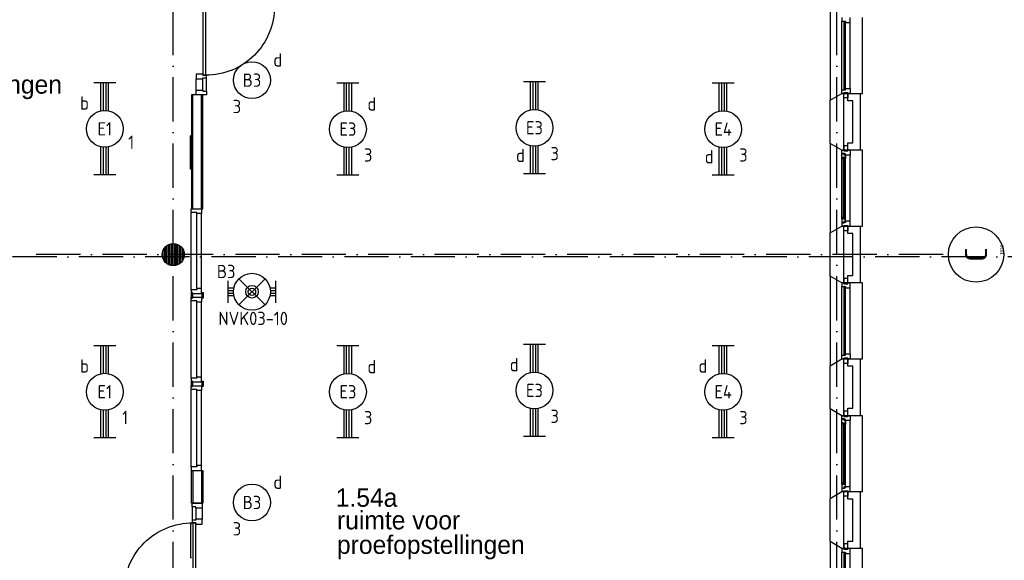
# Model space of a CAD drawing. Header units: millimetres. Extents: x -6587 to 112313, y 244 to 84344.
# Tile 34 of 55: x 73093 to 86448, y 15959 to 23290. Entities that reach past the tile are written whole.
import ezdxf
from ezdxf.enums import TextEntityAlignment as Align

# ---------------------------------------------------------------- set-up
doc = ezdxf.new("R2010")
doc.units = ezdxf.units.MM
doc.header["$LTSCALE"] = 100
doc.linetypes.add('DASHDOT', pattern=[9, 6, -1.5, 0, -1.5])
doc.layers.get('0').update_dxf_attribs({"linetype": 'CONTINUOUS'})
for name, color, linetype in [('AL$7----_STRAMIEN', 1, 'DASHDOT'), ('AL21----_BUITENWAND', 4, 'CONTINUOUS'), ('AL21K---_ISOLATIE', 1, 'CONTINUOUS'), ('AL22----_BINNENWAND', 7, 'CONTINUOUS'), ('AL28----_KONSTRUKTIE', 3, 'CONTINUOUS'), ('AL31----_BUITENKOZ', 7, 'CONTINUOUS'), ('AL32----_BINNENKOZ', 7, 'CONTINUOUS'), ('AL32----_DRAAIRICHTING', 1, 'CONTINUOUS'), ('ALN-----_BLOCKNAAM', 2, 'CONTINUOUS'), ('BOUW', 8, 'CONTINUOUS'), ('EB63101-_ATTRIB', 2, 'CONTINUOUS'), ('EB63501-_ATTRIB', 2, 'CONTINUOUS'), ('EL63101-_LICHT-ARM', 3, 'CONTINUOUS'), ('EL63501-_NOODVRL-ARM', 3, 'CONTINUOUS')]:
    doc.layers.add(name, color=color, linetype=linetype)
doc.styles.add('1_8', font='iso', dxfattribs={"width": 0.7, "height": 1.8})
doc.styles.add('BURO-025', font='BUROFONT.shx', dxfattribs={"height": 250})
doc.styles.add('NORATT', font='isocp.shx')
doc.styles.get("Standard").update_dxf_attribs({"font": 'iso.shx'})

# ---------------------------------------------------------------- blocks, each defined once
blk = doc.blocks.new('EJ3T20')
at = {"color": 0}
for p, q in [((-6.25, -1.5), (-6.25, 1.5)), ((-6.25, -1.5), (-6.25, 1.5)), ((6.25, -1.5), (6.25, 1.5)), ((6.25, -1.5), (6.25, 1.5)), ((-6.25, 0.52), (-2.44, 0.52)), ((-6.25, 0.52), (-2.44, 0.52)), ((-6.25, 0.17), (-2.49, 0.17)), ((-6.25, 0.17), (-2.49, 0.17)), ((2.44, 0.52), (6.25, 0.52)), ((2.44, 0.52), (6.25, 0.52)), ((2.49, 0.17), (6.25, 0.17)), ((2.49, 0.17), (6.25, 0.17)), ((-6.25, -0.17), (-2.49, -0.17)), ((-6.25, -0.17), (-2.49, -0.17)), ((-6.25, -0.52), (-2.44, -0.52)), ((-6.25, -0.52), (-2.44, -0.52)), ((2.44, -0.52), (6.25, -0.52)), ((2.44, -0.52), (6.25, -0.52)), ((2.49, -0.17), (6.25, -0.17)), ((2.49, -0.17), (6.25, -0.17))]:
    blk.add_line(p, q, dxfattribs=at)
blk.add_circle((0, 0), 2.5, dxfattribs=at)
blk.add_circle((0, 0), 2.5, dxfattribs=at)
at = {"style": 'NORATT', "flags": 9}
blk.add_attdef('GELIJK', text='', height=1.8, dxfattribs=at).set_placement((3.5, 5), align=Align.MIDDLE_CENTER)
at = {"color": 6}
for tag, style, flags, p in [('SCHAK', 'NORATT', 8, (3.5, 2.75)), ('SCHAK', '1_8', 8, (3.5, 2.75)), ('A_CODE', 'NORATT', 8, (0, 0)), ('A_CODE', '1_8', 8, (0, 0)), ('GROEP', 'NORATT', 8, (-3.5, -2.75)), ('GROEP', '1_8', 8, (-3.5, -2.75)), ('KAST', 'NORATT', 9, (3.5, -2.75)), ('KAST', '1_8', 9, (3.5, -2.75))]:
    blk.add_attdef(tag, text='', height=1.8, dxfattribs=dict(at, style=style, flags=flags)).set_placement(p, align=Align.MIDDLE)
blk = doc.blocks.new('ES3G00')
blk.add_circle((0, 0), 2.5)
at = {"color": 6, "style": '1_8'}
for tag, flags, p in [('SCHAK', 8, (3.5, 2.75)), ('A_CODE', 8, (0, 0)), ('GROEP', 8, (-3.5, -2.75)), ('KAST', 9, (3.5, -2.75))]:
    blk.add_attdef(tag, text='', height=1.8, dxfattribs=dict(at, flags=flags)).set_placement(p, align=Align.MIDDLE)
blk = doc.blocks.new('EJ3T01')
at = {"color": 0}
for p, q in [((-3.25, -1.5), (-3.25, 1.5)), ((-1.77, 1.77), (1.77, -1.77)), ((1.77, 1.77), (-1.77, -1.77)), ((3.25, -1.5), (3.25, 1.5)), ((-3.25, 0.52), (-2.44, 0.52)), ((-3.25, 0.17), (-2.49, 0.17)), ((2.44, 0.52), (3.25, 0.52)), ((2.49, 0.17), (3.25, 0.17)), ((-3.25, -0.17), (-2.49, -0.17)), ((-3.25, -0.52), (-2.44, -0.52)), ((2.44, -0.52), (3.25, -0.52)), ((2.49, -0.17), (3.25, -0.17))]:
    blk.add_line(p, q, dxfattribs=at)
at = {"color": 6}
blk.add_lwpolyline([(1.77, -1.77), (1.75, -1.75)], dxfattribs=at)
at = {"color": 0}
for radius in [2.5, 0.85, 0.5]:
    blk.add_circle((0, 0), radius, dxfattribs=at)
at = {"style": '1_8'}
for tag, flags, p in [('GELIJK', 9, (3.5, 5)), ('A_CODE', 8, (-3.5, 2.75)), ('SCHAK', 8, (3.5, 2.75)), ('GROEP', 8, (-3.5, -2.75)), ('KAST', 9, (3.5, -2.75))]:
    blk.add_attdef(tag, text='', height=1.8, dxfattribs=dict(at, flags=flags)).set_placement(p, align=Align.MIDDLE_CENTER)
blk = doc.blocks.new('1010')
at = {"layer": 'AL$7----_STRAMIEN', "color": 7, "linetype": 'Continuous'}
blk.add_circle((0, 750), 750, dxfattribs=at)
at = {"layer": 'AL$7----_STRAMIEN', "color": 3, "linetype": 'Continuous'}
blk.add_attdef('STR-NAAM', text='', height=600, rotation=360, dxfattribs=at).set_placement((0, 750), align=Align.MIDDLE)
at = {"layer": 'ALN-----_BLOCKNAAM', "linetype": 'Continuous'}
blk.add_text('1010', height=100, dxfattribs=at).set_placement((0, 0))

msp = doc.modelspace()

# ---------------------------------------------------------------- hatches: boundary and pattern name
at = {"layer": 'AL22----_BINNENWAND'}
h = msp.add_hatch(dxfattribs=at)
h.set_pattern_fill('GEWPBET', color=8, scale=100, angle=90, style=0)
h.set_pattern_definition([(90, (75174.838, 20104.99), (-20, 1e-15), [])])
edge = h.paths.add_edge_path()
edge.add_arc((75174.8, 20105), 150, 0, 360)

# ---------------------------------------------------------------- linework, layer by layer
at = {"color": 3, "linetype": 'Continuous'}
for p, q in [((75424.3, 21716), (75409.3, 21716)), ((75409.3, 21264.2), (75409.3, 21715.7)), ((75424.3, 21264.2), (75409.3, 21264.2)), ((75409.3, 16444.9), (75409.3, 15993.5)), ((75424.3, 16444.9), (75409.3, 16444.9)), ((75424.3, 15993.2), (75409.3, 15993.2))]:
    msp.add_line(p, q, dxfattribs=at)
at = {"layer": 'AL$7----_STRAMIEN', "color": 1}
for p, q in [((84174.8, 7509.2), (84174.8, 76734.4)), ((75174.8, 7509.2), (75174.8, 54196.6)), ((94298.3, 20073.8), (16060, 20073.8)), ((85619.2, 20105), (73179.8, 20105))]:
    msp.add_line(p, q, dxfattribs=at)
at = {"layer": 'AL21----_BUITENWAND', "color": 8}
for p, q in [((84325.8, 22190), (84325.8, 22290)), ((84325.8, 22290), (84494.8, 22290)), ((84394.8, 22190), (84325.8, 22190)), ((84394.8, 21620), (84394.8, 22190)), ((84494.8, 22290), (84494.8, 21520)), ((84325.8, 21620), (84394.8, 21620)), ((84325.8, 21520), (84325.8, 21620)), ((84494.8, 21520), (84325.8, 21520)), ((84325.8, 20390), (84325.8, 20490)), ((84325.8, 20490), (84494.8, 20490)), ((84494.8, 20490), (84494.8, 19720)), ((84394.8, 20390), (84325.8, 20390)), ((84394.8, 19820), (84394.8, 20390)), ((84325.8, 19820), (84394.8, 19820)), ((84325.8, 19720), (84325.8, 19820)), ((84494.8, 19720), (84325.8, 19720)), ((84325.8, 18590), (84325.8, 18690)), ((84325.8, 18690), (84494.8, 18690)), ((84394.8, 18590), (84325.8, 18590)), ((84394.8, 18020), (84394.8, 18590)), ((84494.8, 18690), (84494.8, 17920)), ((84325.8, 18020), (84394.8, 18020)), ((84325.8, 17920), (84325.8, 18020)), ((84494.8, 17920), (84325.8, 17920)), ((84325.8, 16790), (84325.8, 16890)), ((84325.8, 16890), (84494.8, 16890)), ((84494.8, 16890), (84494.8, 16120)), ((84394.8, 16790), (84325.8, 16790)), ((84394.8, 16220), (84394.8, 16790)), ((84325.8, 16220), (84394.8, 16220)), ((84325.8, 16120), (84325.8, 16220)), ((84494.8, 16120), (84325.8, 16120))]:
    msp.add_line(p, q, dxfattribs=at)
at = {"layer": 'AL21K---_ISOLATIE', "color": 8, "linetype": 'Continuous'}
for p, q in [((84264.8, 22190), (84264.8, 21620)), ((84264.8, 20390), (84264.8, 19820)), ((84264.8, 18590), (84264.8, 18020)), ((84264.8, 16790), (84264.8, 16220))]:
    msp.add_line(p, q, dxfattribs=at)
at = {"layer": 'AL22----_BINNENWAND', "color": 8}
for p, q in [((75574.8, 22268.9), (75424.8, 22268.9)), ((75424.8, 22268.9), (75424.8, 20726.9)), ((75439.8, 20726.9), (75439.8, 22268.9)), ((75559.8, 20726.9), (75559.8, 22268.9)), ((75574.8, 20726.9), (75574.8, 22268.9)), ((75424.8, 20726.9), (75574.8, 20726.9)), ((75437.3, 19589.4), (75419.3, 19589.4)), ((75419.3, 19589.4), (75419.3, 19526.9)), ((75419.3, 19526.9), (75419.3, 19514.4)), ((75419.3, 19514.4), (75437.3, 19514.4)), ((75437.3, 19576.9), (75437.3, 19589.4)), ((75442.8, 19576.9), (75437.3, 19576.9)), ((75437.3, 19576.9), (75437.3, 19526.9)), ((75437.3, 19526.9), (75442.8, 19526.9)), ((75556.8, 19576.9), (75562.3, 19576.9)), ((75562.3, 19526.9), (75556.8, 19526.9)), ((75562.3, 19576.9), (75562.3, 19589.4)), ((75562.3, 19589.4), (75580.3, 19589.4)), ((75562.3, 19576.9), (75562.3, 19526.9)), ((75580.3, 19514.4), (75562.3, 19514.4)), ((75580.3, 19589.4), (75580.3, 19526.9)), ((75580.3, 19526.9), (75580.3, 19514.4)), ((75417.8, 18326.9), (75556.8, 18326.9)), ((75417.8, 18276.9), (75417.8, 18326.9)), ((75437.3, 18389.4), (75419.3, 18389.4)), ((75419.3, 18389.4), (75419.3, 18326.9)), ((75419.3, 18326.9), (75419.3, 18314.4)), ((75419.3, 18314.4), (75437.3, 18314.4)), ((75437.3, 18376.9), (75437.3, 18389.4)), ((75442.8, 18376.9), (75437.3, 18376.9)), ((75437.3, 18376.9), (75437.3, 18326.9)), ((75437.3, 18326.9), (75442.8, 18326.9)), ((75556.8, 18376.9), (75562.3, 18376.9)), ((75562.3, 18326.9), (75556.8, 18326.9)), ((75556.8, 18326.9), (75556.8, 18259.9)), ((75562.3, 18376.9), (75562.3, 18389.4)), ((75562.3, 18389.4), (75580.3, 18389.4)), ((75562.3, 18376.9), (75562.3, 18326.9)), ((75580.3, 18314.4), (75562.3, 18314.4)), ((75580.3, 18389.4), (75580.3, 18326.9)), ((75580.3, 18326.9), (75580.3, 18314.4)), ((75493.8, 18276.9), (75417.8, 18276.9)), ((75493.8, 18259.9), (75493.8, 18276.9)), ((75556.8, 18259.9), (75493.8, 18259.9)), ((75424.8, 16735), (75424.8, 17176.9)), ((75424.8, 17176.9), (75574.8, 17176.9)), ((75574.8, 17176.9), (75574.8, 16735)), ((75574.8, 16735), (75424.8, 16735))]:
    msp.add_line(p, q, dxfattribs=at)
at = {"layer": 'AL22----_BINNENWAND', "color": 8, "linetype": 'Continuous'}
for p, q in [((75439.8, 17176.9), (75439.8, 16735)), ((75559.8, 17176.9), (75559.8, 16735))]:
    msp.add_line(p, q, dxfattribs=at)
at = {"layer": 'AL22----_BINNENWAND', "color": 8}
msp.add_lwpolyline([(75575.3, 22335.9), (75575.3, 22318.9), (75626.3, 22318.9), (75626.3, 22268.9), (75487.3, 22268.9), (75487.3, 22335.9)], close=True, dxfattribs=at)
for points in [[(75417.8, 20726.9), (75556.8, 20726.9), (75556.8, 20659.9), (75493.8, 20659.9), (75493.8, 20676.9), (75417.8, 20676.9), (75417.8, 20726.9)], [(75417.8, 19626.9), (75417.8, 20676.9)], [(75493.8, 19643.9), (75493.8, 20659.9)], [(75556.8, 19643.9), (75556.8, 20659.9)], [(75417.8, 19576.9), (75556.8, 19576.9), (75556.8, 19643.9), (75493.8, 19643.9), (75493.8, 19626.9), (75417.8, 19626.9), (75417.8, 19576.9)], [(75417.8, 19526.9), (75556.8, 19526.9), (75556.8, 19459.9), (75493.8, 19459.9), (75493.8, 19476.9), (75417.8, 19476.9), (75417.8, 19526.9)], [(75417.8, 18426.9), (75417.8, 19476.9)], [(75493.8, 18443.9), (75493.8, 19459.9)], [(75556.8, 18443.9), (75556.8, 19459.9)], [(75417.8, 18376.9), (75556.8, 18376.9), (75556.8, 18443.9), (75493.8, 18443.9), (75493.8, 18426.9), (75417.8, 18426.9), (75417.8, 18376.9)]]:
    msp.add_lwpolyline(points, dxfattribs=at)
msp.add_circle((75174.8, 20105), 150, dxfattribs=at)
at = {"layer": 'AL28----_KONSTRUKTIE', "color": 8}
for p, q in [((84084.8, 22197.6), (84244.8, 22290)), ((84084.8, 21612.4), (84084.8, 22197.6)), ((84244.8, 22290), (84264.8, 22290)), ((84264.8, 22290), (84264.8, 21520)), ((84394.8, 22290), (84394.8, 22290)), ((84244.8, 21520), (84084.8, 21612.4)), ((84264.8, 21520), (84244.8, 21520)), ((84084.8, 20397.6), (84244.8, 20490)), ((84244.8, 20490), (84264.8, 20490)), ((84264.8, 20490), (84264.8, 19720)), ((84084.8, 19812.4), (84084.8, 20397.6)), ((84244.8, 19720), (84084.8, 19812.4)), ((84264.8, 19720), (84244.8, 19720)), ((84084.8, 18597.6), (84244.8, 18690)), ((84084.8, 18012.4), (84084.8, 18597.6)), ((84244.8, 18690), (84264.8, 18690)), ((84264.8, 18690), (84264.8, 17920)), ((84244.8, 17920), (84084.8, 18012.4)), ((84264.8, 17920), (84244.8, 17920)), ((84084.8, 16797.6), (84244.8, 16890)), ((84244.8, 16890), (84264.8, 16890)), ((84264.8, 16890), (84264.8, 16120)), ((84084.8, 16212.4), (84084.8, 16797.6)), ((84244.8, 16120), (84084.8, 16212.4)), ((84264.8, 16120), (84244.8, 16120))]:
    msp.add_line(p, q, dxfattribs=at)
msp.add_lwpolyline([(75575.3, 22535.9), (75615.3, 22535.9), (75615.3, 23469.9), (75575.3, 23469.9)], close=True, dxfattribs=at)
msp.add_lwpolyline([(75615.3, 23469.9), (76549.3, 23469.9, -0.4142136), (75615.3, 22535.9, -0.4142136)], format="xyb", dxfattribs=at)
for points in [[(75626.3, 22502.9), (75626.3, 22535.9), (75575.3, 22535.9), (75575.3, 22552.9), (75487.3, 22552.9), (75487.3, 22485.9), (75575.3, 22485.9), (75575.3, 22502.9), (75626.3, 22502.9), (75626.3, 22535.9)], [(75487.3, 22335.9), (75487.3, 22485.9)], [(75575.3, 22335.9), (75575.3, 22485.9)], [(75626.3, 22318.9), (75626.3, 22502.9)]]:
    msp.add_lwpolyline(points, dxfattribs=at)
at = {"layer": 'AL31----_BUITENKOZ', "color": 8}
for p, q in [((84084.8, 23412.4), (84084.8, 22197.6)), ((84244.8, 22340), (84244.8, 23270)), ((84358.8, 22357), (84358.8, 23253)), ((84524.8, 22290), (84524.8, 23320)), ((84084.8, 22197.6), (84244.8, 22290)), ((84244.8, 22290), (84524.8, 22290)), ((84269.8, 22300), (84325.8, 22300)), ((84269.8, 22229), (84269.8, 22300)), ((84325.8, 22229), (84269.8, 22229)), ((84325.8, 22300), (84325.8, 22229)), ((84244.8, 21520), (84084.8, 21612.4)), ((84084.8, 21612.4), (84084.8, 20397.6)), ((84524.8, 21520), (84244.8, 21520)), ((84244.8, 21520), (84269.8, 21520)), ((84244.8, 21476), (84244.8, 21520)), ((84325.8, 21581), (84269.8, 21581)), ((84269.8, 21581), (84269.8, 21510)), ((84269.8, 21520), (84269.8, 21510)), ((84269.8, 21510), (84325.8, 21510)), ((84269.8, 21510), (84325.8, 21510)), ((84325.8, 21510), (84325.8, 21581)), ((84325.8, 21510), (84325.8, 21520)), ((84325.8, 21520), (84358.8, 21520)), ((84358.8, 21520), (84358.8, 21453)), ((84524.8, 20490), (84524.8, 21520)), ((84241.8, 21463.3), (84246.1, 21465.7)), ((84241.8, 21420.8), (84241.8, 21463.3)), ((84282.8, 21420.8), (84241.8, 21420.8)), ((84241.8, 20589.2), (84241.8, 21420.8)), ((84244.1, 21420.8), (84257.7, 21420.8)), ((84244.1, 21403.8), (84244.1, 21420.8)), ((84257.7, 21403.8), (84244.1, 21403.8)), ((84280.8, 21476), (84244.8, 21476)), ((84246.1, 21465.7), (84246.1, 21472.8)), ((84246.1, 21472.8), (84275.8, 21472.8)), ((84257.7, 21420.8), (84257.7, 21403.8)), ((84275.8, 21472.8), (84275.8, 21450.3)), ((84275.8, 21450.3), (84280.8, 21450.3)), ((84280.8, 21470), (84280.8, 21476)), ((84295.8, 21470), (84280.8, 21470)), ((84280.8, 21450.3), (84280.8, 21458.3)), ((84280.8, 21458.3), (84295.8, 21458.3)), ((84282.8, 21403.8), (84282.8, 21420.8)), ((84295.8, 21405.9), (84282.8, 21403.8)), ((84295.8, 21453), (84295.8, 21470)), ((84295.8, 21458.3), (84295.8, 21453)), ((84358.8, 21453), (84295.8, 21453)), ((84295.8, 21453), (84295.8, 21405.9)), ((84295.8, 20604.1), (84295.8, 21405.9)), ((84358.8, 20557), (84358.8, 21453)), ((84282.8, 20589.2), (84241.8, 20589.2)), ((84241.8, 20589.2), (84241.8, 20546.7)), ((84257.7, 20606.2), (84244.1, 20606.2)), ((84244.1, 20606.2), (84244.1, 20589.2)), ((84244.1, 20589.2), (84257.7, 20589.2)), ((84257.7, 20589.2), (84257.7, 20606.2)), ((84295.8, 20604.1), (84282.8, 20606.2)), ((84282.8, 20606.2), (84282.8, 20589.2)), ((84295.8, 20557), (84295.8, 20604.1)), ((84084.8, 20397.6), (84244.8, 20490)), ((84241.8, 20546.7), (84246.1, 20544.2)), ((84280.8, 20534), (84244.8, 20534)), ((84244.8, 20534), (84244.8, 20490)), ((84244.8, 20490), (84524.8, 20490)), ((84244.8, 20490), (84269.8, 20490)), ((84246.1, 20544.2), (84246.1, 20537.2)), ((84246.1, 20537.2), (84275.8, 20537.2)), ((84269.8, 20500), (84325.8, 20500)), ((84269.8, 20429), (84269.8, 20500)), ((84269.8, 20490), (84269.8, 20500)), ((84269.8, 20500), (84325.8, 20500)), ((84275.8, 20537.2), (84275.8, 20559.7)), ((84275.8, 20559.7), (84280.8, 20559.7)), ((84280.8, 20559.7), (84280.8, 20551.7)), ((84280.8, 20551.7), (84295.8, 20551.7)), ((84295.8, 20540), (84280.8, 20540)), ((84280.8, 20540), (84280.8, 20534)), ((84358.8, 20557), (84295.8, 20557)), ((84295.8, 20557), (84295.8, 20540)), ((84295.8, 20551.7), (84295.8, 20557)), ((84325.8, 20500), (84325.8, 20429)), ((84325.8, 20500), (84325.8, 20490)), ((84325.8, 20490), (84358.8, 20490)), ((84358.8, 20490), (84358.8, 20557)), ((84325.8, 20429), (84269.8, 20429)), ((84244.8, 19720), (84084.8, 19812.4)), ((84084.8, 19812.4), (84084.8, 18597.6)), ((84325.8, 19781), (84269.8, 19781)), ((84269.8, 19781), (84269.8, 19710)), ((84325.8, 19710), (84325.8, 19781)), ((84524.8, 19720), (84244.8, 19720)), ((84244.8, 18740), (84244.8, 19670)), ((84269.8, 19710), (84325.8, 19710)), ((84358.8, 18757), (84358.8, 19653)), ((84524.8, 18690), (84524.8, 19720)), ((84269.8, 18700), (84325.8, 18700)), ((84269.8, 18629), (84269.8, 18700)), ((84325.8, 18700), (84325.8, 18629)), ((84084.8, 18597.6), (84244.8, 18690)), ((84244.8, 18690), (84524.8, 18690)), ((84325.8, 18629), (84269.8, 18629)), ((84244.8, 17920), (84084.8, 18012.4)), ((84084.8, 18012.4), (84084.8, 16797.6)), ((84524.8, 17920), (84244.8, 17920)), ((84244.8, 17920), (84269.8, 17920)), ((84244.8, 17876), (84244.8, 17920)), ((84325.8, 17981), (84269.8, 17981)), ((84269.8, 17981), (84269.8, 17910)), ((84269.8, 17920), (84269.8, 17910)), ((84269.8, 17910), (84325.8, 17910)), ((84269.8, 17910), (84325.8, 17910)), ((84325.8, 17910), (84325.8, 17981)), ((84325.8, 17910), (84325.8, 17920)), ((84325.8, 17920), (84358.8, 17920)), ((84358.8, 17920), (84358.8, 17853)), ((84524.8, 16890), (84524.8, 17920)), ((84241.8, 17863.3), (84246.1, 17865.7)), ((84241.8, 17820.8), (84241.8, 17863.3)), ((84282.8, 17820.8), (84241.8, 17820.8)), ((84241.8, 16989.2), (84241.8, 17820.8)), ((84244.1, 17820.8), (84257.7, 17820.8)), ((84244.1, 17803.8), (84244.1, 17820.8)), ((84257.7, 17803.8), (84244.1, 17803.8)), ((84280.8, 17876), (84244.8, 17876)), ((84246.1, 17865.7), (84246.1, 17872.8)), ((84246.1, 17872.8), (84275.8, 17872.8)), ((84257.7, 17820.8), (84257.7, 17803.8)), ((84275.8, 17872.8), (84275.8, 17850.3)), ((84275.8, 17850.3), (84280.8, 17850.3)), ((84280.8, 17870), (84280.8, 17876)), ((84295.8, 17870), (84280.8, 17870)), ((84280.8, 17850.3), (84280.8, 17858.3)), ((84280.8, 17858.3), (84295.8, 17858.3)), ((84282.8, 17803.8), (84282.8, 17820.8)), ((84295.8, 17805.9), (84282.8, 17803.8)), ((84295.8, 17853), (84295.8, 17870)), ((84295.8, 17858.3), (84295.8, 17853)), ((84358.8, 17853), (84295.8, 17853)), ((84295.8, 17853), (84295.8, 17805.9)), ((84295.8, 17004.1), (84295.8, 17805.9)), ((84358.8, 16957), (84358.8, 17853)), ((84282.8, 16989.2), (84241.8, 16989.2)), ((84241.8, 16989.2), (84241.8, 16946.7)), ((84257.7, 17006.2), (84244.1, 17006.2)), ((84244.1, 17006.2), (84244.1, 16989.2)), ((84244.1, 16989.2), (84257.7, 16989.2)), ((84257.7, 16989.2), (84257.7, 17006.2)), ((84295.8, 17004.1), (84282.8, 17006.2)), ((84282.8, 17006.2), (84282.8, 16989.2)), ((84295.8, 16957), (84295.8, 17004.1)), ((84084.8, 16797.6), (84244.8, 16890)), ((84241.8, 16946.7), (84246.1, 16944.2)), ((84280.8, 16934), (84244.8, 16934)), ((84244.8, 16934), (84244.8, 16890)), ((84244.8, 16890), (84524.8, 16890)), ((84244.8, 16890), (84269.8, 16890)), ((84246.1, 16944.2), (84246.1, 16937.2)), ((84246.1, 16937.2), (84275.8, 16937.2)), ((84269.8, 16900), (84325.8, 16900)), ((84269.8, 16829), (84269.8, 16900)), ((84269.8, 16890), (84269.8, 16900)), ((84269.8, 16900), (84325.8, 16900)), ((84325.8, 16829), (84269.8, 16829)), ((84275.8, 16937.2), (84275.8, 16959.7)), ((84275.8, 16959.7), (84280.8, 16959.7)), ((84280.8, 16959.7), (84280.8, 16951.7)), ((84280.8, 16951.7), (84295.8, 16951.7)), ((84295.8, 16940), (84280.8, 16940)), ((84280.8, 16940), (84280.8, 16934)), ((84358.8, 16957), (84295.8, 16957)), ((84295.8, 16957), (84295.8, 16940)), ((84295.8, 16951.7), (84295.8, 16957)), ((84325.8, 16900), (84325.8, 16829)), ((84325.8, 16900), (84325.8, 16890)), ((84325.8, 16890), (84358.8, 16890)), ((84358.8, 16890), (84358.8, 16957)), ((84244.8, 16120), (84084.8, 16212.4)), ((84084.8, 16212.4), (84084.8, 14997.6)), ((84325.8, 16181), (84269.8, 16181)), ((84269.8, 16181), (84269.8, 16110)), ((84325.8, 16110), (84325.8, 16181)), ((84524.8, 16120), (84244.8, 16120)), ((84244.8, 15140), (84244.8, 16070)), ((84269.8, 16110), (84325.8, 16110)), ((84358.8, 15157), (84358.8, 16053)), ((84524.8, 15090), (84524.8, 16120))]:
    msp.add_line(p, q, dxfattribs=at)
at = {"layer": 'AL31----_BUITENKOZ', "color": 8, "linetype": 'Continuous'}
for p, q in [((84244.8, 23320), (84244.8, 23270)), ((84244.8, 23270), (84244.8, 23270)), ((84244.8, 23270), (84295.8, 23270)), ((84291.8, 23265), (84270.8, 23265)), ((84270.8, 23265), (84270.8, 22345)), ((84291.8, 22345), (84291.8, 23265)), ((84295.8, 23270), (84295.8, 23253)), ((84295.8, 23253), (84358.8, 23253)), ((84358.8, 23253), (84358.8, 23320)), ((84358.8, 23253), (84358.8, 23253)), ((84358.8, 23253), (84358.8, 23253)), ((84358.8, 23253), (84358.8, 23253)), ((84358.8, 23253), (84358.8, 23253)), ((84244.8, 22340), (84244.8, 22340)), ((84244.8, 22340), (84295.8, 22340)), ((84244.8, 22290), (84244.8, 22340)), ((84270.8, 22345), (84291.8, 22345)), ((84295.8, 22340), (84295.8, 22357)), ((84295.8, 22357), (84358.8, 22357)), ((84358.8, 22357), (84358.8, 22357)), ((84358.8, 22357), (84358.8, 22357)), ((84358.8, 22357), (84358.8, 22357)), ((84358.8, 22357), (84358.8, 22357)), ((84358.8, 22357), (84358.8, 22290)), ((84269.8, 22290), (84244.8, 22290)), ((84325.8, 22300), (84269.8, 22300)), ((84269.8, 22300), (84269.8, 22290)), ((84269.8, 22290), (84269.8, 22290)), ((84325.8, 22290), (84325.8, 22300)), ((84358.8, 22290), (84325.8, 22290)), ((84280.8, 21418.8), (84259.8, 21418.8)), ((84259.8, 21418.8), (84259.8, 20591.2)), ((84280.8, 20591.2), (84280.8, 21418.8)), ((84259.8, 20591.2), (84280.8, 20591.2)), ((84269.8, 19720), (84244.8, 19720)), ((84244.8, 19720), (84244.8, 19670)), ((84244.8, 19670), (84244.8, 19670)), ((84244.8, 19670), (84295.8, 19670)), ((84269.8, 19710), (84269.8, 19720)), ((84269.8, 19720), (84269.8, 19720)), ((84325.8, 19710), (84269.8, 19710)), ((84291.8, 19665), (84270.8, 19665)), ((84270.8, 19665), (84270.8, 18745)), ((84291.8, 18745), (84291.8, 19665)), ((84295.8, 19670), (84295.8, 19653)), ((84295.8, 19653), (84358.8, 19653)), ((84358.8, 19720), (84325.8, 19720)), ((84325.8, 19720), (84325.8, 19710)), ((84358.8, 19653), (84358.8, 19720)), ((84358.8, 19653), (84358.8, 19653)), ((84358.8, 19653), (84358.8, 19653)), ((84358.8, 19653), (84358.8, 19653)), ((84358.8, 19653), (84358.8, 19653)), ((84244.8, 18740), (84244.8, 18740)), ((84244.8, 18740), (84295.8, 18740)), ((84244.8, 18690), (84244.8, 18740)), ((84325.8, 18700), (84269.8, 18700)), ((84269.8, 18700), (84269.8, 18690)), ((84270.8, 18745), (84291.8, 18745)), ((84295.8, 18740), (84295.8, 18757)), ((84295.8, 18757), (84358.8, 18757)), ((84325.8, 18690), (84325.8, 18700)), ((84358.8, 18757), (84358.8, 18757)), ((84358.8, 18757), (84358.8, 18757)), ((84358.8, 18757), (84358.8, 18757)), ((84358.8, 18757), (84358.8, 18757)), ((84358.8, 18757), (84358.8, 18690)), ((84269.8, 18690), (84244.8, 18690)), ((84269.8, 18690), (84269.8, 18690)), ((84358.8, 18690), (84325.8, 18690)), ((84280.8, 17818.8), (84259.8, 17818.8)), ((84259.8, 17818.8), (84259.8, 16991.2)), ((84280.8, 16991.2), (84280.8, 17818.8)), ((84259.8, 16991.2), (84280.8, 16991.2)), ((84269.8, 16120), (84244.8, 16120)), ((84244.8, 16120), (84244.8, 16070)), ((84244.8, 16070), (84244.8, 16070)), ((84244.8, 16070), (84295.8, 16070)), ((84269.8, 16110), (84269.8, 16120)), ((84269.8, 16120), (84269.8, 16120)), ((84325.8, 16110), (84269.8, 16110)), ((84291.8, 16065), (84270.8, 16065)), ((84270.8, 16065), (84270.8, 15145)), ((84291.8, 15145), (84291.8, 16065)), ((84295.8, 16070), (84295.8, 16053)), ((84295.8, 16053), (84358.8, 16053)), ((84358.8, 16120), (84325.8, 16120)), ((84325.8, 16120), (84325.8, 16110)), ((84358.8, 16053), (84358.8, 16120)), ((84358.8, 16053), (84358.8, 16053)), ((84358.8, 16053), (84358.8, 16053)), ((84358.8, 16053), (84358.8, 16053)), ((84358.8, 16053), (84358.8, 16053))]:
    msp.add_line(p, q, dxfattribs=at)
at = {"layer": 'AL32----_BINNENKOZ', "color": 8}
for points in [[(75417.8, 17226.9), (75417.8, 18276.9)], [(75493.8, 17243.9), (75493.8, 18259.9)], [(75556.8, 17243.9), (75556.8, 18259.9)], [(75417.8, 17176.9), (75556.8, 17176.9), (75556.8, 17243.9), (75493.8, 17243.9), (75493.8, 17226.9), (75417.8, 17226.9), (75417.8, 17176.9)], [(75430.3, 16685), (75430.3, 16501)], [(75481.3, 16668), (75481.3, 16518)], [(75569.3, 16668), (75569.3, 16518)], [(75430.3, 16501), (75430.3, 16468), (75481.3, 16468), (75481.3, 16451), (75569.3, 16451), (75569.3, 16518), (75481.3, 16518), (75481.3, 16501), (75430.3, 16501), (75430.3, 16468)]]:
    msp.add_lwpolyline(points, dxfattribs=at)
for points in [[(75481.3, 16668), (75481.3, 16685), (75430.3, 16685), (75430.3, 16735), (75569.3, 16735), (75569.3, 16668)], [(75481.3, 16468), (75441.3, 16468), (75441.3, 15534), (75481.3, 15534)]]:
    msp.add_lwpolyline(points, close=True, dxfattribs=at)
at = {"layer": 'AL32----_DRAAIRICHTING', "color": 8}
msp.add_lwpolyline([(75441.3, 15534), (74507.3, 15534, -0.4142136), (75441.3, 16468, -0.4142136)], format="xyb", dxfattribs=at)

# ---------------------------------------------------------------- block references
at = {"layer": 'AL$7----_STRAMIEN', "xscale": 0.5, "yscale": 0.5, "zscale": 0.5, "rotation": 90}
msp.add_blockref('1010', (86439, 20105), dxfattribs=at).add_auto_attribs({'STR-NAAM': 'C'})
at = {"layer": 'EL63101-_LICHT-ARM'}
ref = msp.add_blockref('ES3G00', (76243.4, 22470.1, 3500), dxfattribs=dict(at, xscale=100, yscale=100, zscale=100))
ref.add_attrib('A_CODE', 'B3', dxfattribs={"layer": 'EB63101-_ATTRIB', "color": 1, "height": 180, "style": '1_8', "flags": 8}).set_placement((76243.4, 22470.1, 3500), align=Align.MIDDLE)
ref.add_attrib('GROEP', '3', dxfattribs={"layer": 'EB63101-_ATTRIB', "color": 1, "height": 180, "style": '1_8', "flags": 8}).set_placement((76040, 22113, 3500), align=Align.MIDDLE)
ref.add_attrib('SCHAK', 'd', dxfattribs={"layer": 'EB63101-_ATTRIB', "color": 1, "height": 180, "style": '1_8', "flags": 8}).set_placement((76593.4, 22745.1, 3500), align=Align.MIDDLE)
ref = msp.add_blockref('EJ3T20', (80074.7, 21824.2, 3500), dxfattribs=dict(at, xscale=100, yscale=100, zscale=100, rotation=90))
ref.add_attrib('A_CODE', 'E3', dxfattribs={"layer": 'EB63101-_ATTRIB', "color": 1, "height": 180, "style": '1_8', "flags": 8}).set_placement((80074.7, 21824.2, 3500), align=Align.MIDDLE)
ref.add_attrib('GROEP', '3', dxfattribs={"layer": 'EB63101-_ATTRIB', "color": 1, "height": 180, "style": '1_8', "flags": 8}).set_placement((80349.7, 21474.2, 3500), align=Align.MIDDLE)
ref.add_attrib('SCHAK', 'd', dxfattribs={"layer": 'EB63101-_ATTRIB', "color": 1, "height": 180, "style": '1_8', "flags": 8}).set_placement((79884.8, 21449.6, 3500), align=Align.MIDDLE)
ref = msp.add_blockref('EJ3T20', (74246.8, 21809.5, 3500), dxfattribs=dict(at, xscale=100, yscale=100, zscale=100, rotation=90))
ref.add_attrib('A_CODE', 'E1', dxfattribs={"layer": 'EB63101-_ATTRIB', "color": 1, "height": 180, "style": '1_8', "flags": 8}).set_placement((74246.8, 21809.5, 3500), align=Align.MIDDLE)
ref.add_attrib('GROEP', '1', dxfattribs={"layer": 'EB63101-_ATTRIB', "color": 1, "height": 180, "style": '1_8', "flags": 8}).set_placement((74605.5, 21627.9, 3500), align=Align.MIDDLE)
ref.add_attrib('SCHAK', 'b', dxfattribs={"layer": 'EB63101-_ATTRIB', "color": 1, "height": 180, "style": '1_8', "flags": 8}).set_placement((73971.8, 22159.5, 3500), align=Align.MIDDLE)
ref = msp.add_blockref('EJ3T20', (77544.6, 21806.2, 3500), dxfattribs=dict(at, xscale=100, yscale=100, zscale=100, rotation=90))
ref.add_attrib('A_CODE', 'E3', dxfattribs={"layer": 'EB63101-_ATTRIB', "color": 1, "height": 180, "style": '1_8', "flags": 8}).set_placement((77544.6, 21806.2, 3500), align=Align.MIDDLE)
ref.add_attrib('GROEP', '3', dxfattribs={"layer": 'EB63101-_ATTRIB', "color": 1, "height": 180, "style": '1_8', "flags": 8}).set_placement((77819.6, 21456.2, 3500), align=Align.MIDDLE)
ref.add_attrib('SCHAK', 'd', dxfattribs={"layer": 'EB63101-_ATTRIB', "color": 1, "height": 180, "style": '1_8', "flags": 8}).set_placement((77869.6, 22147.7, 3500), align=Align.MIDDLE)
ref = msp.add_blockref('EJ3T20', (82634.3, 21806.2, 3500), dxfattribs=dict(at, xscale=100, yscale=100, zscale=100, rotation=90))
ref.add_attrib('A_CODE', 'E4', dxfattribs={"layer": 'EB63101-_ATTRIB', "color": 1, "height": 180, "style": '1_8', "flags": 8}).set_placement((82634.3, 21806.2, 3500), align=Align.MIDDLE)
ref.add_attrib('GROEP', '3', dxfattribs={"layer": 'EB63101-_ATTRIB', "color": 1, "height": 180, "style": '1_8', "flags": 8}).set_placement((82909.3, 21456.2, 3500), align=Align.MIDDLE)
ref.add_attrib('SCHAK', 'd', dxfattribs={"layer": 'EB63101-_ATTRIB', "color": 1, "height": 180, "style": '1_8', "flags": 8}).set_placement((82444.5, 21431.6, 3500), align=Align.MIDDLE)
ref = msp.add_blockref('EJ3T20', (74246.8, 18244.5, 3500), dxfattribs=dict(at, xscale=100, yscale=100, zscale=100, rotation=90))
ref.add_attrib('A_CODE', 'E1', dxfattribs={"layer": 'EB63101-_ATTRIB', "color": 1, "height": 180, "style": '1_8', "flags": 8}).set_placement((74246.8, 18244.5, 3500), align=Align.MIDDLE)
ref.add_attrib('GROEP', '1', dxfattribs={"layer": 'EB63101-_ATTRIB', "color": 1, "height": 180, "style": '1_8', "flags": 8}).set_placement((74521.8, 17894.5, 3500), align=Align.MIDDLE)
ref.add_attrib('SCHAK', 'b', dxfattribs={"layer": 'EB63101-_ATTRIB', "color": 1, "height": 180, "style": '1_8', "flags": 8}).set_placement((73971.8, 18594.5, 3500), align=Align.MIDDLE)
ref = msp.add_blockref('EJ3T20', (77544.6, 18244.3, 3500), dxfattribs=dict(at, xscale=100, yscale=100, zscale=100, rotation=90))
ref.add_attrib('A_CODE', 'E3', dxfattribs={"layer": 'EB63101-_ATTRIB', "color": 1, "height": 180, "style": '1_8', "flags": 8}).set_placement((77544.6, 18244.3, 3500), align=Align.MIDDLE)
ref.add_attrib('GROEP', '3', dxfattribs={"layer": 'EB63101-_ATTRIB', "color": 1, "height": 180, "style": '1_8', "flags": 8}).set_placement((77819.6, 17894.3, 3500), align=Align.MIDDLE)
ref.add_attrib('SCHAK', 'd', dxfattribs={"layer": 'EB63101-_ATTRIB', "color": 1, "height": 180, "style": '1_8', "flags": 8}).set_placement((77869.6, 18585.8, 3500), align=Align.MIDDLE)
ref = msp.add_blockref('EJ3T20', (80074.7, 18262.3, 3500), dxfattribs=dict(at, xscale=100, yscale=100, zscale=100, rotation=90))
ref.add_attrib('A_CODE', 'E3', dxfattribs={"layer": 'EB63101-_ATTRIB', "color": 1, "height": 180, "style": '1_8', "flags": 8}).set_placement((80074.7, 18262.3, 3500), align=Align.MIDDLE)
ref.add_attrib('GROEP', '3', dxfattribs={"layer": 'EB63101-_ATTRIB', "color": 1, "height": 180, "style": '1_8', "flags": 8}).set_placement((80349.7, 17912.3, 3500), align=Align.MIDDLE)
ref.add_attrib('SCHAK', 'd', dxfattribs={"layer": 'EB63101-_ATTRIB', "color": 1, "height": 180, "style": '1_8', "flags": 8}).set_placement((79799.7, 18612.3, 3500), align=Align.MIDDLE)
ref = msp.add_blockref('EJ3T20', (82634.3, 18244.3, 3500), dxfattribs=dict(at, xscale=100, yscale=100, zscale=100, rotation=90))
ref.add_attrib('A_CODE', 'E4', dxfattribs={"layer": 'EB63101-_ATTRIB', "color": 1, "height": 180, "style": '1_8', "flags": 8}).set_placement((82634.3, 18244.3, 3500), align=Align.MIDDLE)
ref.add_attrib('GROEP', '3', dxfattribs={"layer": 'EB63101-_ATTRIB', "color": 1, "height": 180, "style": '1_8', "flags": 8}).set_placement((82909.3, 17894.3, 3500), align=Align.MIDDLE)
ref.add_attrib('SCHAK', 'd', dxfattribs={"layer": 'EB63101-_ATTRIB', "color": 1, "height": 180, "style": '1_8', "flags": 8}).set_placement((82359.3, 18594.3, 3500), align=Align.MIDDLE)
ref = msp.add_blockref('ES3G00', (76243.4, 16743.4, 3500), dxfattribs=dict(at, xscale=100, yscale=100, zscale=100))
ref.add_attrib('A_CODE', 'B3', dxfattribs={"layer": 'EB63101-_ATTRIB', "color": 1, "height": 180, "style": '1_8', "flags": 8}).set_placement((76243.4, 16743.4, 3500), align=Align.MIDDLE)
ref.add_attrib('GROEP', '3', dxfattribs={"layer": 'EB63101-_ATTRIB', "color": 1, "height": 180, "style": '1_8', "flags": 8}).set_placement((76040, 16386.3, 3500), align=Align.MIDDLE)
ref.add_attrib('SCHAK', 'd', dxfattribs={"layer": 'EB63101-_ATTRIB', "color": 1, "height": 180, "style": '1_8', "flags": 8}).set_placement((76593.4, 17018.4, 3500), align=Align.MIDDLE)
at = {"layer": 'EL63501-_NOODVRL-ARM'}
ref = msp.add_blockref('EJ3T01', (76243.4, 19600.6, 3500), dxfattribs=dict(at, xscale=100, yscale=100, zscale=100))
ref.add_attrib('A_CODE', 'B3', dxfattribs={"layer": 'EB63501-_ATTRIB', "color": 1, "height": 180, "style": '1_8', "flags": 8}).set_placement((75893.4, 19875.6, 3500), align=Align.MIDDLE_CENTER)
ref.add_attrib('GROEP', 'NVK03-10', dxfattribs={"layer": 'EB63501-_ATTRIB', "color": 1, "height": 180, "style": '1_8', "flags": 8}).set_placement((76259.3, 19239.5, 3500), align=Align.MIDDLE_CENTER)

# ---------------------------------------------------------------- texts
at = {"layer": 'BOUW', "style": 'BURO-025'}
for s, p in [('ruimte voor proefopstellingen', (69355.3, 22286.9)), ('1.54a', (77379.4, 16684.9)), ('ruimte voor ', (77396.1, 16378.4)), ('proefopstellingen', (77396.1, 16045.7))]:
    msp.add_text(s, height=250, dxfattribs=at).set_placement(p)

doc.saveas('drawing.dxf')
